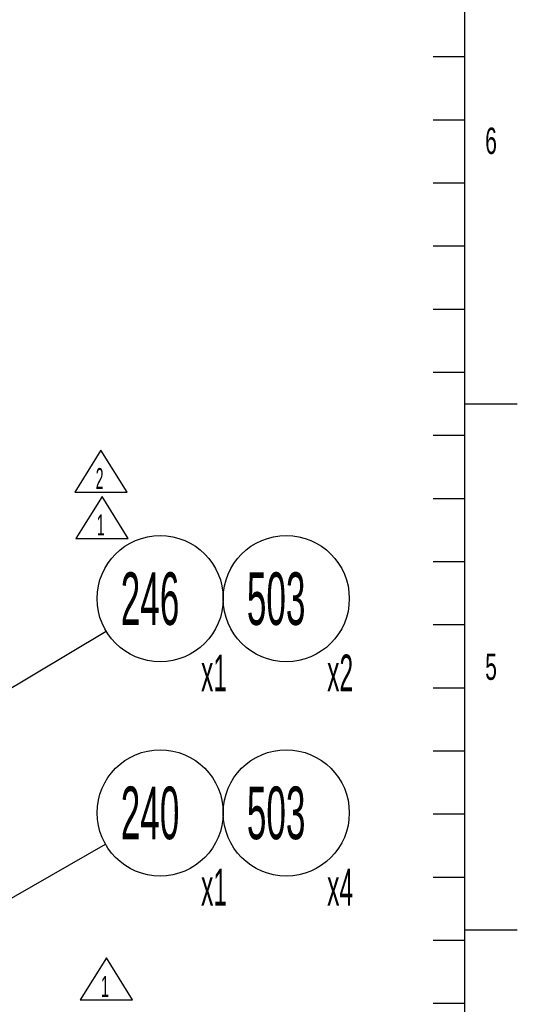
# Model space of a CAD drawing. Header units: millimetres. Extents: x 0 to 8390, y -1 to 5930.
# Tile 47 of 65: x 7886 to 8360, y 2029 to 2965. Entities that reach past the tile are written whole.
import ezdxf

# ---------------------------------------------------------------- set-up
doc = ezdxf.new("R2010")
doc.units = ezdxf.units.MM
doc.header["$LTSCALE"] = 462.55
doc.layers.get('0').update_dxf_attribs({"linetype": 'CONTINUOUS'})
doc.styles.get("Standard").update_dxf_attribs({"font": 'txt', "width": 0.5})
doc.styles.add('TEXTSTYLE_2', font='txt', dxfattribs={"width": 0.6})
doc.dimstyles.get("Standard").update_dxf_attribs({"dimtxt": 35, "dimasz": 27.6, "dimexe": 2, "dimexo": 1, "dimtad": 1, "dimdec": 3, "dimdsep": 46, "dimtxsty": 'Standard', "dimblk": '_FILLED', "dimblk1": '_FILLED', "dimblk2": '_FILLED', "dimcen": 0.09, "dimadec": 3, "dimazin": 2, "dimtol": 1, "dimtp": 0.05, "dimtm": 0.05, "dimtfac": 1, "dimtdec": 3, "dimtofl": 0, "dimtmove": 0, "dimatfit": 3, "dimldrblk": '_FILLED', "dimfxl": 0, "dimtolj": 1, "dimarcsym": 0})

# ---------------------------------------------------------------- blocks, each defined once
blk = doc.blocks.new('REV_MARK_BL1', base_point=(7968.92, 2053.15))
at = {"color": 2, "linetype": 'Continuous'}
for p, q in [((7968.92, 2073.15), (7943.92, 2033.15)), ((7993.92, 2033.15), (7968.92, 2073.15)), ((7943.92, 2033.15), (7993.92, 2033.15))]:
    blk.add_line(p, q, dxfattribs=at)
at = {"color": 2, "linetype": 'Continuous', "width": 0.5}
blk.add_text('1', height=20, dxfattribs=at).set_placement((7963.92, 2036.05))
blk = doc.blocks.new('REV_MARK_BL4', base_point=(7964.83, 2491.86))
at = {"color": 2, "linetype": 'Continuous'}
for p, q in [((7964.83, 2511.86), (7939.83, 2471.86)), ((7989.83, 2471.86), (7964.83, 2511.86)), ((7939.83, 2471.86), (7989.83, 2471.86))]:
    blk.add_line(p, q, dxfattribs=at)
at = {"color": 2, "linetype": 'Continuous', "width": 0.5}
blk.add_text('1', height=20, dxfattribs=at).set_placement((7959.83, 2474.75))
blk = doc.blocks.new('REV_MARK_BL6', base_point=(7963.81, 2535.94))
at = {"color": 2, "linetype": 'Continuous'}
for p, q in [((7963.81, 2555.94), (7938.81, 2515.94)), ((7988.81, 2515.94), (7963.81, 2555.94)), ((7938.81, 2515.94), (7988.81, 2515.94))]:
    blk.add_line(p, q, dxfattribs=at)
at = {"color": 2, "linetype": 'Continuous', "width": 0.5}
blk.add_text('2', height=20, dxfattribs=at).set_placement((7958.81, 2518.84))
blk = doc.blocks.new('_FILLED')
at = {"color": 0, "linetype": 'ByBlock'}
blk.add_solid([(0, 0), (-1, 0.163), (-1, -0.163)], dxfattribs=at)
blk = doc.blocks.new('BOM BALLOON 133_BL44', base_point=(8027.08, 2196.94))
at = {"color": 2, "linetype": 'Continuous'}
blk.add_circle((8020.12, 2211.02), 60, dxfattribs=at)
at = {"color": 2, "linetype": 'Continuous', "width": 0.5}
for s, height, p in [('240', 50, (7982.62, 2186.02)), ('x1', 35, (8059.05, 2122.86))]:
    blk.add_text(s, height=height, dxfattribs=at).set_placement(p)
blk = doc.blocks.new('BOM BALLOON 139_BL46', base_point=(8027.08, 2400.63))
at = {"color": 2, "linetype": 'Continuous'}
blk.add_circle((8020.12, 2414.71), 60, dxfattribs=at)
at = {"color": 2, "linetype": 'Continuous', "width": 0.5}
for s, height, p in [('246', 50, (7982.62, 2389.71)), ('x1', 35, (8059.05, 2326.55))]:
    blk.add_text(s, height=height, dxfattribs=at).set_placement(p)
blk = doc.blocks.new('BOM BALLOON 239_BL109', base_point=(8147.08, 2196.94))
at = {"color": 2, "linetype": 'Continuous'}
blk.add_circle((8140.12, 2211.02), 60, dxfattribs=at)
at = {"color": 2, "linetype": 'Continuous', "width": 0.5}
for s, height, p in [('503', 50, (8102.62, 2186.02)), ('x4', 35, (8179.05, 2122.86))]:
    blk.add_text(s, height=height, dxfattribs=at).set_placement(p)
blk = doc.blocks.new('BOM BALLOON 326_BL113', base_point=(8147.08, 2400.63))
at = {"color": 2, "linetype": 'Continuous'}
blk.add_circle((8140.12, 2414.71), 60, dxfattribs=at)
at = {"color": 2, "linetype": 'Continuous', "width": 0.5}
for s, height, p in [('503', 50, (8102.62, 2389.71)), ('x2', 35, (8179.05, 2326.55))]:
    blk.add_text(s, height=height, dxfattribs=at).set_placement(p)

msp = doc.modelspace()

# ---------------------------------------------------------------- linework, layer by layer
at = {"color": 7, "linetype": 'Continuous'}
msp.add_line((8310, 100), (8310, 5840), dxfattribs=at)
at = {"color": 2, "linetype": 'Continuous'}
for p, q in [((8280, 2930), (8310, 2930)), ((8280, 2870), (8310, 2870)), ((8280, 2810), (8310, 2810)), ((8280, 2750), (8310, 2750)), ((8280, 2690), (8310, 2690)), ((8280, 2630), (8310, 2630)), ((8310, 2600), (8360, 2600)), ((8280, 2570), (8310, 2570)), ((8280, 2510), (8310, 2510)), ((8280, 2450), (8310, 2450)), ((8280, 2390), (8310, 2390)), ((8280, 2330), (8310, 2330)), ((8280, 2270), (8310, 2270)), ((8280, 2210), (8310, 2210)), ((8280, 2150), (8310, 2150)), ((8310, 2100), (8360, 2100)), ((8280, 2090), (8310, 2090)), ((8280, 2030), (8310, 2030))]:
    msp.add_line(p, q, dxfattribs=at)

# ---------------------------------------------------------------- block references
for name, p in [('REV_MARK_BL6', (7963.81, 2535.94)), ('REV_MARK_BL4', (7964.83, 2491.86)), ('BOM BALLOON 139_BL46', (8027.08, 2400.63)), ('BOM BALLOON 326_BL113', (8147.08, 2400.63)), ('BOM BALLOON 133_BL44', (8027.08, 2196.94)), ('BOM BALLOON 239_BL109', (8147.08, 2196.94)), ('REV_MARK_BL1', (7968.92, 2053.15))]:
    msp.add_blockref(name, p, dxfattribs=at)

# ---------------------------------------------------------------- texts
at = {"color": 2, "linetype": 'Continuous', "char_height": 25, "width": 15, "attachment_point": 2, "line_spacing_factor": 0.9, "style": 'TEXTSTYLE_2'}
for s, insert in [('6', (8335, 2862.5)), ('5', (8335, 2362.5))]:
    msp.add_mtext(s, dxfattribs=dict(at, insert=insert))

# ---------------------------------------------------------------- leaders
at = {"color": 2, "linetype": 'Continuous'}
for points, override in [([(7596.83, 2161.35), (7968.63, 2383.9)], {"dimtad": 0, "dimldrblk": 'DOT'}), ([(7368.16, 1837.5), (7968.05, 2181.2)], {"dimtad": 0})]:
    msp.add_leader(points, dimstyle='Standard', override=override, dxfattribs=at)

doc.saveas('drawing.dxf')
